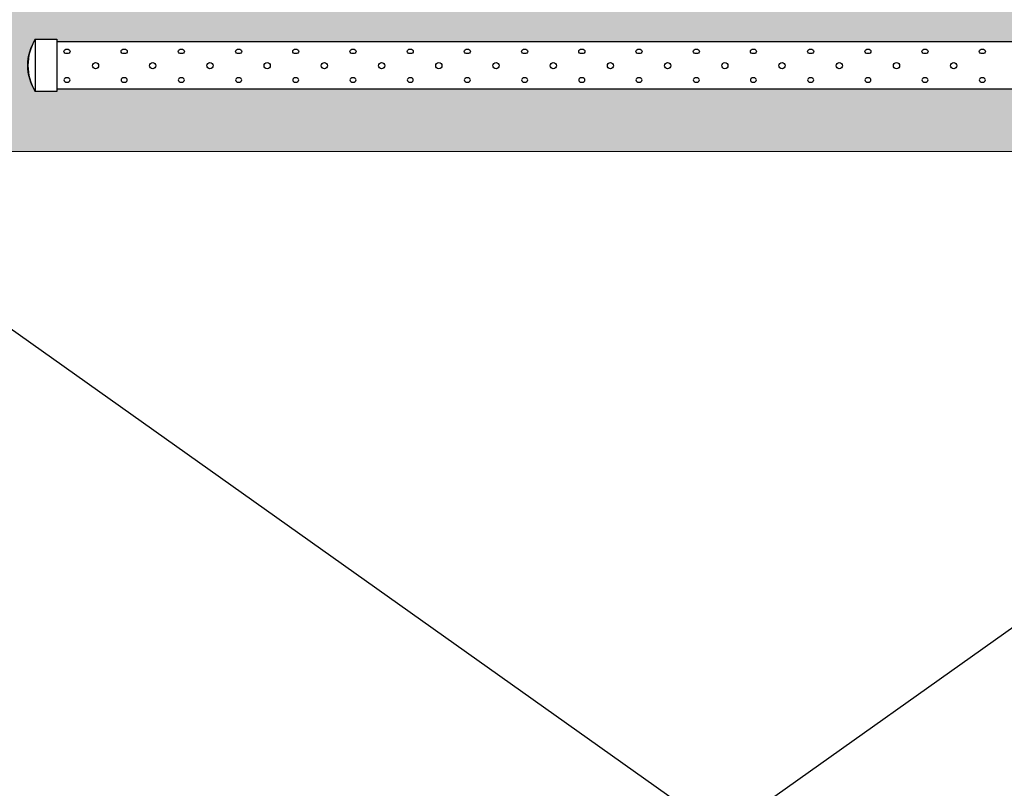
# Model space of a CAD drawing. Header units: inches. Extents: x -52 to 1181, y -619 to 642.
# Tile 6 of 13: x 85 to 222, y 299 to 406. Entities that reach past the tile are written whole.
import ezdxf

# ---------------------------------------------------------------- set-up
doc = ezdxf.new("R2010")
doc.units = ezdxf.units.IN
doc.header["$MEASUREMENT"] = 0
doc.layers.add('A-ANNO-PATT', color=1, linetype='Continuous', lineweight=25)
doc.layers.add('S-TRCH-PATT', color=8, linetype='Continuous', lineweight=18)
doc.layers.add('P-PIPE', color=3, linetype='Continuous')

# ---------------------------------------------------------------- blocks, each defined once
blk = doc.blocks.new('6CAP')
at = {"layer": 'P-PIPE'}
for p, q in [((74.96201709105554, 388.6460511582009), (74.96201709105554, 381.3530511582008)), ((74.96201709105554, 388.6460511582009), (77.96201709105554, 388.6460511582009)), ((77.96201709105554, 388.6460511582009), (77.96201709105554, 381.3530511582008)), ((77.96201709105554, 381.3530511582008), (74.96201709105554, 381.3530511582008))]:
    blk.add_line(p, q, dxfattribs=at)
blk.add_arc((80.9906251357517, 384.9995511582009), 7.045642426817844, 148.8316827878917, 211.1683172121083, dxfattribs=at)

msp = doc.modelspace()

# ---------------------------------------------------------------- hatches: boundary and pattern name
at = {"layer": 'S-TRCH-PATT'}
h = msp.add_hatch(dxfattribs=at)
h.set_pattern_fill('GRAVEL', color=256, scale=8)
h.set_pattern_definition([(228.012787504, (5.76, 8), (-64.0000000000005, -72.00000000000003), [1.076288, -106.5527043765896]), (184.969740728, (5.04, 7.2), (95.9999999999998, 8.00000000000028), [1.846944, -182.84739808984]), (132.510447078, (3.2, 7.04), (80.00000000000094, -87.99999999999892), [1.302304, -128.9282607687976]), (267.273689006, (0.08, 5.04), (8.000000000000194, 160.0000000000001), [1.681904, -166.508464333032]), (292.833654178, (0, 3.36), (-39.99999999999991, 96.00000000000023), [1.64924, -163.2749850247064]), (357.273689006, (0.64, 1.84), (-160.0000000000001, 8.000000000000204), [1.681904, -166.508464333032]), (37.6942404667, (2.32, 1.76), (-104, -79.99999999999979), [2.224232, -220.198788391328]), (72.2553283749, (4.08, 3.12), (56.00000000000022, 176), [2.099904, -207.8905719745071]), (121.429565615, (4.72, 5.12), (-64.00000000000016, 103.9999999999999), [1.6876, -167.072584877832]), (175.236358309, (3.84, 6.56), (87.99999999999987, -8.000000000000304), [1.926656, -94.4061006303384]), (222.397437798, (1.92, 6.72), (-95.9999999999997, -87.99999999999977), [2.491584, -246.6670000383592]), (138.814074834, (8, 4.96), (-56.00000000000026, 48), [0.8504079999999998, -84.19075850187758]), (171.46923439, (7.36, 5.52), (104, -15.99999999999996), [1.617896, -160.172091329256]), (225, (5.76, 5.76), (-8.881784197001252e-16, -7.999999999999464), [1.131368, -10.1823404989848]), (203.198590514, (5.2, 6.72), (39.99999999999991, 15.9999999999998), [0.609264, -60.3169208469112]), (291.801409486, (4.64, 6.48), (-7.999999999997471, 24.00000000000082), [0.861624, -42.219694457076]), (30.96375653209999, (4.96, 5.68), (24.00000000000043, 15.99999999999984), [1.399432, -45.24818315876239]), (161.565051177, (6.16, 6.4), (16.00000000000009, -7.999999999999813), [1.011928, -24.2862932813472]), (16.389540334, (0, 6.48), (79.99999999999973, 24.00000000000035), [1.4176, -140.3427611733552]), (70.3461759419, (1.36, 6.88), (-32.00000000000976, -88.00000000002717), [1.189288, -117.739261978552]), (293.198590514, (6.16, 8), (-15.99999999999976, 39.99999999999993), [1.21852, -59.7076648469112]), (343.610459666, (6.64, 6.88), (-79.99999999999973, 24.00000000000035), [1.4176, -140.342761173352]), (339.44395478, (0, 1.52), (-40.00000000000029, 16.0000000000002), [1.36704, -66.98498996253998]), (294.775140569, (1.28, 1.04), (-40.00000000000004, 88.00000000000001), [1.145424, -113.397144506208]), (66.8014094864, (6.24, 0), (15.99999999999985, 39.99999999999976), [1.21852, -59.7076648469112]), (17.3540246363, (6.72, 1.12), (-103.9999999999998, -31.9999999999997), [1.341048, -132.76338891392]), (69.44395478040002, (2.32, 0), (-16.00000000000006, -39.99999999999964), [0.6835199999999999, -67.66850996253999]), (101.309932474, (5.76, 0), (-7.99999999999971, 32.0000000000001), [0.40792, -40.3842361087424]), (165.963756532, (5.68, 0.4), (23.99999999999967, -8.00000000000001), [1.64924, -31.3356050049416]), (186.009005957, (4.08, 0.8), (80.00000000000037, 7.999999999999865), [1.5284, -151.3113853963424]), (303.690067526, (4.96, 4.96), (-7.999999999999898, 15.99999999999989), [1.153776, -27.690634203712]), (353.157226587, (5.6, 4), (136.0000000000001, -16.00000000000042), [2.014352, -199.4205009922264]), (60.9453959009, (7.6, 3.76), (-31.9999999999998, -55.99999999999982), [0.8236479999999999, -81.541393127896]), (90, (8, 4.48), (-7.999999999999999, 8), [0.48, -7.52]), (120.256437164, (3.92, 1.04), (32.00000000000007, -56.00000000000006), [1.111392, -110.0281599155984]), (48.01278750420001, (3.36, 2), (64, 71.9999999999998), [2.152576, -105.4764163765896]), (0, (4.8, 3.6), (8, 8), [2.08, -5.92]), (325.3048464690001, (6.88, 3.6), (80.00000000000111, -55.9999999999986), [1.264912, -125.226194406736]), (254.054604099, (7.92, 2.88), (-8.000000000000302, -32.00000000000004), [1.164816, -57.076063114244]), (207.645975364, (7.6, 1.76), (-151.9999999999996, -80.00000000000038), [1.89652, -187.7557934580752]), (175.42607874, (5.92, 0.88), (-103.9999999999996, 8.00000000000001), [2.006392, -198.6325872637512])])
edge = h.paths.add_edge_path()
edge.add_line((467.7206955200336, 209.9999999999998), (335.9999999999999, 209.9999999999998))
edge.add_line((335.9999999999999, 209.9999999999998), (335.9999999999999, 406.8205128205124))
edge.add_line((335.9999999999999, 406.8205128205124), (331.4436090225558, 412))
edge.add_line((331.4436090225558, 412), (90.00116632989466, 412))
edge.add_line((90.00116632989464, 412), (90.00116632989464, 642.1519016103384))
edge.add_line((90.00116632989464, 642.1519016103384), (65.99999999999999, 642.1519016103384))
edge.add_line((65.99999999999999, 642.1519016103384), (65.99999999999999, 595.7500000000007))
edge.add_line((65.99999999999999, 595.7500000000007), (70.43999999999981, 595.7500000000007))
edge.add_line((70.43999999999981, 595.7500000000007), (70.44000000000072, 595.9250000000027))
edge.add_line((70.44000000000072, 595.9250000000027), (71.94000000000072, 595.9250000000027))
edge.add_line((71.94000000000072, 595.9250000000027), (71.93999999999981, 595.7500000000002))
edge.add_line((71.93999999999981, 595.7500000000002), (74.68500000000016, 595.7500000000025))
edge.add_line((74.68500000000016, 595.7500000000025), (74.68749999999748, 598.6300000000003))
edge.add_line((74.68749999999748, 598.6300000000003), (74.35350000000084, 598.6300000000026))
edge.add_line((74.35350000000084, 598.6300000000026), (74.35350000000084, 601.6300000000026))
edge.add_line((74.35350000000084, 601.6300000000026), (74.68750000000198, 601.6299999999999))
edge.add_line((74.68750000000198, 601.6299999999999), (74.68750000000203, 625.6299999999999))
edge.add_line((74.68750000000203, 625.6299999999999), (74.35349999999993, 625.6299999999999))
edge.add_line((74.35349999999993, 625.6299999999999), (74.35349999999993, 628.6299999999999))
edge.add_arc((77.99999999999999, 628.6299999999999), 3.64650000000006, 0, 180, ccw=False)
edge.add_line((81.64650000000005, 628.6299999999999), (81.64650000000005, 625.6299999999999))
edge.add_line((81.64650000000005, 625.6299999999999), (81.31250000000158, 625.6299999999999))
edge.add_line((81.31250000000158, 625.6299999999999), (81.31250000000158, 601.6299999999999))
edge.add_line((81.31250000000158, 601.6299999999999), (81.6465000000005, 601.6300000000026))
edge.add_line((81.6465000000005, 601.6300000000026), (81.6465000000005, 598.6300000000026))
edge.add_line((81.6465000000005, 598.6300000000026), (81.31249999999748, 598.6300000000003))
edge.add_line((81.31249999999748, 598.6300000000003), (81.31249999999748, 589.3700000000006))
edge.add_line((81.31249999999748, 589.3700000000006), (81.6465000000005, 589.3700000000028))
edge.add_line((81.6465000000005, 589.3700000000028), (81.6465000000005, 586.3700000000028))
edge.add_line((81.6465000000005, 586.3700000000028), (81.31249999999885, 586.3700000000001))
edge.add_line((81.31249999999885, 586.3700000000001), (81.31249999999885, 541.6299999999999))
edge.add_line((81.31249999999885, 541.6299999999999), (81.64649999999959, 541.6299999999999))
edge.add_line((81.64649999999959, 541.6299999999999), (81.6465000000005, 538.6300000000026))
edge.add_line((81.6465000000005, 538.6300000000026), (81.31499999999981, 538.6299999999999))
edge.add_line((81.31499999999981, 538.6299999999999), (81.31249999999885, 529.3700000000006))
edge.add_line((81.31249999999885, 529.3700000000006), (81.6465000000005, 529.3700000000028))
edge.add_line((81.6465000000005, 529.3700000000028), (81.6465000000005, 526.3700000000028))
edge.add_line((81.6465000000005, 526.3700000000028), (81.31250000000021, 526.3700000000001))
edge.add_line((81.31250000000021, 526.3700000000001), (81.31250000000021, 481.6299999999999))
edge.add_line((81.31250000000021, 481.6299999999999), (81.64650000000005, 481.6300000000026))
edge.add_line((81.64650000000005, 481.6300000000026), (81.64649999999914, 478.6299999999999))
edge.add_line((81.64649999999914, 478.6299999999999), (81.31249999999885, 478.6299999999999))
edge.add_line((81.31249999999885, 478.6299999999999), (81.31249999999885, 469.3700000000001))
edge.add_line((81.31249999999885, 469.3700000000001), (81.64650000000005, 469.3700000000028))
edge.add_line((81.64650000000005, 469.3700000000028), (81.64650000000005, 466.3700000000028))
edge.add_line((81.64650000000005, 466.3700000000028), (81.31250000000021, 466.3700000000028))
edge.add_line((81.31250000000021, 466.3700000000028), (81.31250000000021, 421.6299999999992))
edge.add_line((81.31250000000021, 421.6299999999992), (81.64649999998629, 421.6299999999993))
edge.add_line((81.64649999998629, 421.6299999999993), (81.6464999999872, 418.630000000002))
edge.add_line((81.6464999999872, 418.630000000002), (81.312499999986, 418.6299999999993))
edge.add_line((81.312499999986, 418.6299999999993), (81.31499999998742, 409.3700000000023))
edge.add_line((81.31499999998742, 409.3700000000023), (81.6464999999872, 409.3700000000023))
edge.add_line((81.6464999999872, 409.3700000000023), (81.6464999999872, 406.3700000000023))
edge.add_line((81.6464999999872, 406.3700000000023), (81.31250000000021, 406.3699999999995))
edge.add_line((81.31250000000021, 406.3699999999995), (81.31250000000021, 399.4162615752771))
edge.add_line((81.31250000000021, 399.4162615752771), (81.64649999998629, 399.4162615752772))
edge.add_line((81.64649999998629, 399.4162615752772), (81.64649999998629, 396.4162615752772))
edge.add_arc((77.99999999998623, 401.1639010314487), 5.986404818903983, 232.4733622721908, 307.5266377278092, ccw=False)
edge.add_line((74.35349999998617, 396.4162615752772), (74.35349999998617, 399.4162615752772))
edge.add_line((74.35349999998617, 399.4162615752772), (74.68750000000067, 399.4162615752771))
edge.add_line((74.68750000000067, 399.4162615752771), (74.68750000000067, 406.3699999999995))
edge.add_line((74.68750000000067, 406.3699999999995), (74.35349999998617, 406.3699999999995))
edge.add_line((74.35349999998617, 406.3699999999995), (74.35349999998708, 409.3700000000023))
edge.add_line((74.35349999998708, 409.3700000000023), (74.68499999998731, 409.3700000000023))
edge.add_line((74.68499999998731, 409.3700000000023), (74.68499999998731, 412.2500000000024))
edge.add_line((74.68499999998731, 412.2500000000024), (71.93999999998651, 412.2499999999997))
edge.add_line((71.93999999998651, 412.2499999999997), (71.93999999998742, 412.0750000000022))
edge.add_line((71.93999999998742, 412.0750000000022), (70.43999999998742, 412.0750000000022))
edge.add_line((70.43999999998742, 412.0750000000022), (70.43999999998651, 412.2500000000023))
edge.add_line((70.43999999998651, 412.2500000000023), (65.99999999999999, 412.2500000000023))
edge.add_line((65.99999999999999, 412.2500000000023), (65.99999999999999, 388))
edge.add_line((65.99999999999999, 388), (311.9999999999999, 388))
edge.add_line((311.9999999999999, 388), (311.9999999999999, 198))
edge.add_line((311.9999999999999, 198), (257.6361208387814, 198.2429231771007))
edge.add_line((257.6361208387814, 198.2429231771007), (257.7138791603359, 180.5554231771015))
edge.add_line((257.7138791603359, 180.5554231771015), (329.5876127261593, 180.3125000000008))
edge.add_line((329.5876127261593, 180.3125000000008), (328.805038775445, 181.0959597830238))
edge.add_line((328.805038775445, 181.0959597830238), (328.5731802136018, 180.8642491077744))
edge.add_line((328.5731802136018, 180.8642491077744), (326.4014410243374, 183.0268800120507))
edge.add_line((326.4014410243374, 183.0268800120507), (326.6564821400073, 183.2663147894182))
edge.add_line((326.6564821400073, 183.2663147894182), (325.5261227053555, 184.376937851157))
edge.add_line((325.5261227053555, 184.376937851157), (325.277672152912, 184.1348519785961))
edge.add_line((325.277672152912, 184.1348519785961), (323.0757446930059, 186.2795972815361))
edge.add_line((323.0757446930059, 186.2795972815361), (323.3153543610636, 186.5390112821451))
edge.add_arc((328.7937721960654, 192.5092223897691), 8.102868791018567, 175.7139286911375, 227.4597151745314, ccw=False)
edge.add_line((320.7135644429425, 193.1148008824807), (320.3051653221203, 193.1148008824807))
edge.add_line((320.3051653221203, 193.1148008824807), (320.3051653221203, 196.1512041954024))
edge.add_line((320.3051653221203, 196.1512041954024), (320.6870511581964, 196.1512041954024))
edge.add_line((320.6870511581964, 196.1512041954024), (320.6658767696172, 383.295467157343))
edge.add_line((320.6658767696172, 383.295467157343), (320.3919603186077, 383.295467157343))
edge.add_line((320.3919603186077, 383.295467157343), (320.3919603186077, 386.5133175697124))
edge.add_line((320.3919603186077, 386.5133175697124), (318.1116679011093, 388.7828315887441))
edge.add_line((318.1116679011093, 388.7828315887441), (318.3171453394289, 388.9830419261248))
edge.add_line((318.3171453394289, 388.9830419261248), (312.9787372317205, 394.3044341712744))
edge.add_line((312.9787372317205, 394.3044341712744), (312.7620129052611, 394.1294990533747))
edge.add_line((312.7620129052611, 394.1294990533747), (310.5382851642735, 396.3685068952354))
edge.add_line((310.5382851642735, 396.3685068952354), (307.3151270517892, 396.3643444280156))
edge.add_line((307.3151270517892, 396.3643444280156), (307.3501207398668, 396.68766729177))
edge.add_line((307.3501207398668, 396.68766729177), (90.35910002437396, 396.6876343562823))
edge.add_line((90.35910002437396, 396.6876343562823), (90.35910002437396, 396.3536343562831))
edge.add_line((90.35910002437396, 396.3536343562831), (87.35910002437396, 396.3536343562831))
edge.add_arc((92.82413326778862, 400.0001343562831), 6.569897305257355, 146.2871150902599, 213.7128849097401, ccw=False)
edge.add_line((87.35910002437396, 403.6466343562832), (90.35910002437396, 403.6466343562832))
edge.add_line((90.35910002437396, 403.6466343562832), (90.35910002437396, 403.3126343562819))
edge.add_line((90.35910002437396, 403.3126343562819), (307.2802069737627, 403.3126343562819))
edge.add_line((307.2802069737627, 403.3126343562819), (307.2802069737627, 403.6424957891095))
edge.add_line((307.2802069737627, 403.6424957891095), (310.4872967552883, 403.6424957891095))
edge.add_line((310.4872967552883, 403.6424957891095), (310.4872967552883, 403.3511292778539))
edge.add_arc((310.8453422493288, 397.2944720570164), 6.067231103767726, 40.34117404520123, 93.38316129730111, ccw=False)
edge.add_line((315.4698060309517, 401.2220193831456), (315.6936105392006, 401.5057997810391))
edge.add_line((315.6936105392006, 401.5057997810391), (317.9288587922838, 399.2442328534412))
edge.add_line((317.9288587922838, 399.2442328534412), (317.6928392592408, 399.0361125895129))
edge.add_line((317.6928392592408, 399.0361125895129), (323.0508680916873, 393.7254517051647))
edge.add_line((323.0508680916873, 393.7254517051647), (323.2190571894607, 393.9075410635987))
edge.add_line((323.2190571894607, 393.9075410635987), (325.5176588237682, 391.5823912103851))
edge.add_line((325.5176588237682, 391.5823912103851), (325.321437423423, 391.4563279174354))
edge.add_arc((319.9397130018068, 386.3133331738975), 7.44401455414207, 1.3126991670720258, 43.70059640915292, ccw=False)
edge.add_line((327.3817739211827, 386.4838674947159), (327.6424809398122, 386.4906934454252))
edge.add_line((327.6424809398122, 386.4906934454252), (327.6283657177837, 383.3025191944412))
edge.add_line((327.6283657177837, 383.3025191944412), (327.3460471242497, 383.3166263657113))
edge.add_line((327.3460471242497, 383.3166263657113), (327.3460471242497, 202.1966363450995))
edge.add_line((327.3460471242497, 202.1966363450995), (342.0027473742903, 202.1966363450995))
edge.add_line((342.0027473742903, 202.1966363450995), (342.0027473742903, 202.5767001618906))
edge.add_line((342.0027473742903, 202.5767001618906), (346.1741304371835, 202.5767001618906))
edge.add_line((346.1741304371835, 202.5767001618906), (346.1741304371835, 202.2234169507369))
edge.add_line((346.1741304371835, 202.2234169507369), (358.8768301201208, 202.2234169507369))
edge.add_line((358.8768301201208, 202.2234169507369), (358.8768301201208, 202.6238035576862))
edge.add_line((358.8768301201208, 202.6238035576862), (363.0580825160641, 202.6238035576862))
edge.add_line((363.0580825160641, 202.6238035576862), (363.0580825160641, 202.2252690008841))
edge.add_line((363.0580825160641, 202.2252690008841), (367.1479445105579, 202.2252690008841))
edge.add_line((367.1479445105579, 202.2252690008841), (367.1479445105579, 202.5671147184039))
edge.add_line((367.1479445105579, 202.5671147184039), (371.2526765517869, 202.5671147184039))
edge.add_line((371.2526765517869, 202.5671147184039), (371.2526765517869, 202.2549947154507))
edge.add_line((371.2526765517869, 202.2549947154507), (375.6697314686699, 202.2549947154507))
edge.add_line((375.6697314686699, 202.2549947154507), (375.6697314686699, 202.5368315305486))
edge.add_line((375.6697314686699, 202.5368315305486), (379.8270134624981, 202.5368315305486))
edge.add_line((379.8270134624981, 202.5368315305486), (379.8270134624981, 202.1909100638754))
edge.add_line((379.8270134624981, 202.1909100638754), (467.7206955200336, 202.1909100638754))
edge.add_line((467.7206955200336, 202.1909100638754), (467.7206955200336, 209.9999999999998))

# ---------------------------------------------------------------- linework, layer by layer
at = {"layer": 'A-ANNO-PATT'}
for p, q in [((65.99999999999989, 210), (299.9999999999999, 376)), ((299.9999999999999, 210), (65.99999999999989, 376))]:
    msp.add_line(p, q, dxfattribs=at)
for centre in [(95.75532559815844, 399.9646589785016), (103.7240682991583, 399.9646589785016), (111.6928110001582, 399.9646589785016), (119.6615537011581, 399.9646589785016), (127.630296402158, 399.9646589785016), (135.5990391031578, 399.9646589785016), (143.5677818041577, 399.9646589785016), (151.5365245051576, 399.9646589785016), (159.5052672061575, 399.9646589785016), (167.4740099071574, 399.9646589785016), (175.4427526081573, 399.9646589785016), (183.4114953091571, 399.9646589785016), (191.380238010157, 399.9646589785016), (199.3489807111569, 399.9646589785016), (207.3177234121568, 399.9646589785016), (215.2864661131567, 399.9646589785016)]:
    msp.add_circle(centre, 0.4323235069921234, dxfattribs=at)
for centre in [(91.7709542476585, 401.9528854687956), (99.73969694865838, 401.9528854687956), (107.7084396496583, 401.9528854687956), (115.6771823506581, 401.9528854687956), (123.645925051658, 401.9528854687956), (131.6146677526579, 401.9528854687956), (131.6146677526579, 401.9528854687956), (139.5834104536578, 401.9528854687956), (147.5521531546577, 401.9528854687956), (155.5208958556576, 401.9528854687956), (163.4896385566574, 401.9528854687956), (171.4583812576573, 401.9528854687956), (179.4271239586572, 401.9528854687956), (179.4271239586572, 401.9528854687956), (187.3958666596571, 401.9528854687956), (195.364609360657, 401.9528854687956), (203.3333520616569, 401.9528854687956), (211.3020947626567, 401.9528854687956), (219.2708374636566, 401.9528854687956)]:
    msp.add_ellipse(centre, major_axis=(-0.4323235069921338, 1.224672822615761e-16), ratio=0.7270742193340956, dxfattribs=at)
at = {"layer": 'A-ANNO-PATT', "extrusion": (0, 0, -1)}
for centre in [(91.7709542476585, 397.9764324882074), (99.73969694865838, 397.9764324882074), (107.7084396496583, 397.9764324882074), (115.6771823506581, 397.9764324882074), (123.645925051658, 397.9764324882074), (131.6146677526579, 397.9764324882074), (139.5834104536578, 397.9764324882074), (147.5521531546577, 397.9764324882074), (155.5208958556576, 397.9764324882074), (163.4896385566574, 397.9764324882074), (171.4583812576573, 397.9764324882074), (179.4271239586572, 397.9764324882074), (187.3958666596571, 397.9764324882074), (195.364609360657, 397.9764324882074), (203.3333520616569, 397.9764324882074), (211.3020947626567, 397.9764324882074), (219.2708374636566, 397.9764324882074)]:
    msp.add_ellipse(centre, major_axis=(-0.4323235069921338, 1.224672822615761e-16), ratio=0.7270742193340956, dxfattribs=at)
at = {"layer": 'P-PIPE'}
for p, q in [((90.35910002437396, 403.3126343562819), (307.3362104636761, 403.3126343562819)), ((307.3362120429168, 396.6876343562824), (90.35910002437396, 396.6876343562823))]:
    msp.add_line(p, q, dxfattribs=at)
at = {"layer": 'S-TRCH-PATT'}
msp.add_lwpolyline([(307.3501207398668, 396.68766729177), (90.35910002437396, 396.6876343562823), (90.35910002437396, 396.3536343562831), (87.35910002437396, 396.3536343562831, -0.2986739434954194), (87.35910002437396, 403.6466343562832), (90.35910002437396, 403.6466343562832), (90.35910002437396, 403.3126343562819), (307.2802069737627, 403.3126343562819)], format="xyb", dxfattribs=at)
msp.add_lwpolyline([(65.99999999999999, 388), (311.9999999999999, 388)], dxfattribs=at)

# ---------------------------------------------------------------- block references
msp.add_blockref('6CAP', (12.39708293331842, 15.00058319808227))

doc.saveas('drawing.dxf')
